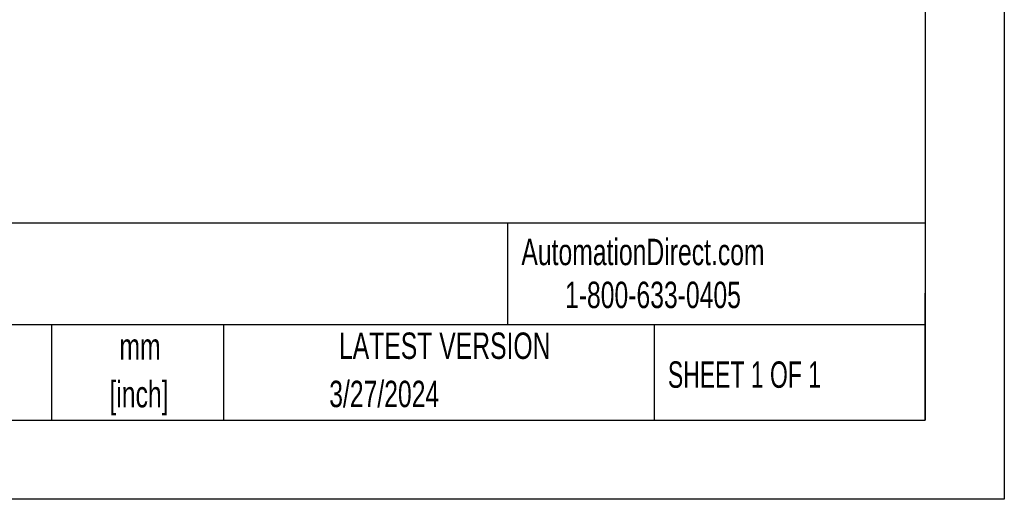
# Model space of a CAD drawing. Header units: millimetres. Extents: x 0 to 1397, y 0 to 1080.
# Tile 15 of 27: x 1002 to 1397, y 0 to 192. Entities that reach past the tile are written whole.
import ezdxf

# ---------------------------------------------------------------- set-up
doc = ezdxf.new("R2010")
doc.units = ezdxf.units.MM
doc.header["$LTSCALE"] = 5
doc.linetypes.add('CENTERX2', pattern=[20.32, 12.7, -2.54, 2.54, -2.54])
doc.layers.add('TEXT', color=140, linetype='Continuous', lineweight=25)
doc.styles.add('SLDTEXTSTYLE0', font='TXT', dxfattribs={"width": 0.7})
doc.styles.add('SLDTEXTSTYLE1', font='TXT', dxfattribs={"width": 0.65})

# ---------------------------------------------------------------- blocks, each defined once
blk = doc.blocks.new('SW_NOTE_0_1')
at = {"layer": 'TEXT', "color": 0, "linetype": 'CENTERX2', "lineweight": 18, "char_height": 10.583, "attachment_point": 2, "style": 'SLDTEXTSTYLE0'}
for s, insert in [('mm', (14.22, 13.64)), ('[inch]', (13.8, -5.47))]:
    blk.add_mtext(s, dxfattribs=dict(at, insert=insert))

msp = doc.modelspace()

# ---------------------------------------------------------------- linework, layer by layer
at = {"color": 7, "linetype": 'Continuous'}
for p, q in [((1397.012, 1079.513), (1397.012, 0.013)), ((1397.012, 0.013), (0.012, 0.013))]:
    msp.add_line(p, q, dxfattribs=at)
at = {"layer": 'TEXT'}
for p, q in [((1365.25, 1047.75), (1365.25, 31.75)), ((1365.25, 110.631), (31.75, 110.631)), ((1197.877, 110.631), (1197.877, 69.85)), ((1365.25, 31.75), (1365.25, 82.55)), ((1365.25, 69.85), (31.75, 69.85)), ((1015.122, 69.85), (1015.122, 31.75)), ((1084.06, 69.85), (1084.06, 31.75)), ((1256.744, 69.85), (1256.744, 31.75)), ((31.75, 31.75), (1365.25, 31.75))]:
    msp.add_line(p, q, dxfattribs=at)

# ---------------------------------------------------------------- block references
at = {"layer": 'TEXT', "linetype": 'CENTERX2', "lineweight": 18}
msp.add_blockref('SW_NOTE_0_1', (1036.43, 52.858), dxfattribs=at)

# ---------------------------------------------------------------- texts
for s, insert, char_height, attachment_point, style in [('AutomationDirect.com', (1203.475, 104.383), 10.58333, 1, 'SLDTEXTSTYLE0'), ('1-800-633-0405', (1220.958, 87.185), 10.58333, 1, 'SLDTEXTSTYLE0'), ('LATEST VERSION', (1172.761, 66.82), 10.58333, 2, 'SLDTEXTSTYLE0'), ('SHEET 1 OF 1', (1262.206, 55.257), 10.58333, 1, 'SLDTEXTSTYLE1'), ('3/27/2024', (1148.507, 47.508), 10.5833, 2, 'SLDTEXTSTYLE0')]:
    msp.add_mtext(s, dxfattribs=dict(at, insert=insert, char_height=char_height, attachment_point=attachment_point, style=style))

doc.saveas('drawing.dxf')
